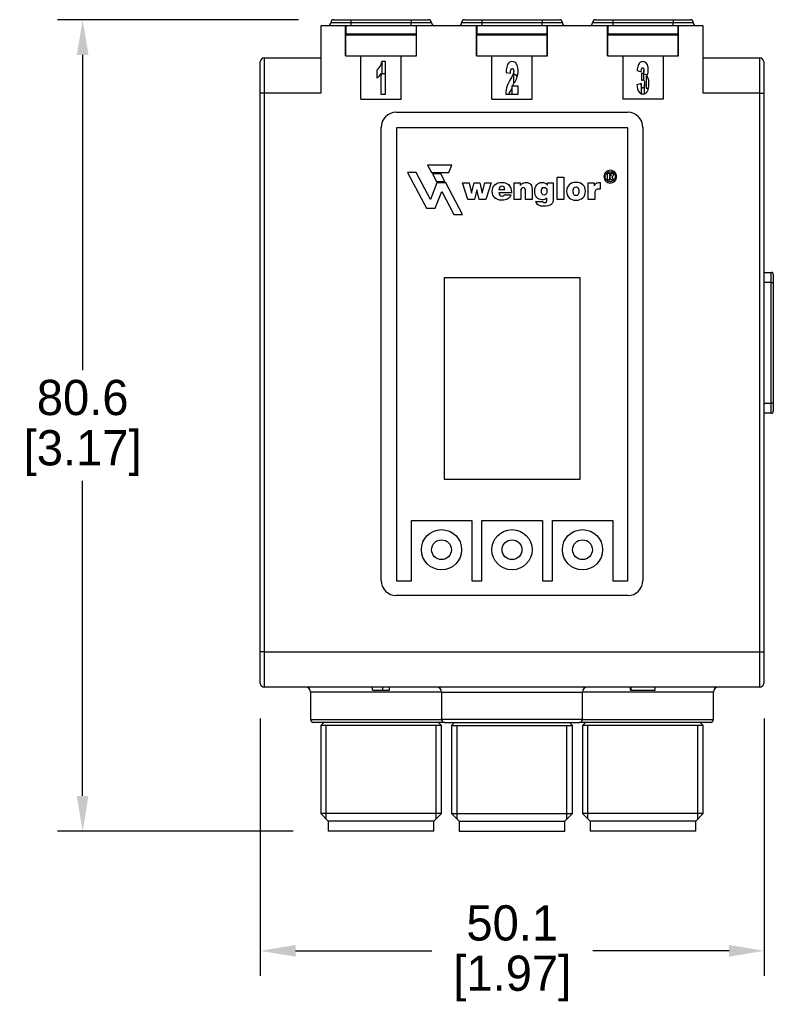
# Model space of a CAD drawing. Header units: inches. Extents: x 0 to 559, y 0 to 432.
# Tile 3 of 5: x 230 to 305, y 180 to 277. Entities that reach past the tile are written whole.
import ezdxf

# ---------------------------------------------------------------- set-up
doc = ezdxf.new("R2010")
doc.units = ezdxf.units.IN
doc.header["$LTSCALE"] = 10
doc.header["$MEASUREMENT"] = 0
doc.layers.add('DIMENSIONS', color=140, linetype='Continuous')
doc.dimstyles.get("Standard").update_dxf_attribs({"dimtxt": 3.5, "dimasz": 3.5, "dimexe": 2.5, "dimexo": 3.5, "dimgap": 1, "dimtad": 0, "dimtih": 1, "dimtoh": 1, "dimdec": 1, "dimzin": 0, "dimdsep": 46, "dimtxsty": 'Standard', "dimcen": 0, "dimadec": 0, "dimazin": 0, "dimtfac": 1, "dimtdec": 1, "dimtofl": 0, "dimtmove": 0, "dimatfit": 3, "dimfxl": 1, "dimtolj": 1, "dimtzin": 0, "dimarcsym": 0})

# ---------------------------------------------------------------- blocks, each defined once
blk = doc.blocks.new('*D47')
at = {"layer": 'DEFPOINTS', "color": 0, "transparency": 16777216}
for p in [(261.503, 277.377), (236.562, 196.777), (260.953, 196.777)]:
    blk.add_point(p, dxfattribs=at)
at = {"layer": 'DIMENSIONS', "color": 0, "lineweight": -2, "transparency": 16777216}
for p, q in [((258.003, 277.377), (234.062, 277.377)), ((236.562, 273.877), (236.562, 242.577)), ((236.562, 200.277), (236.562, 231.577)), ((254.14, 196.777), (234.062, 196.777)), ((257.453, 196.777), (254.265, 196.777))]:
    blk.add_line(p, q, dxfattribs=at)
at = {"layer": 'DIMENSIONS', "color": 0, "transparency": 16777216}
for points in [[(235.979, 273.877), (237.145, 273.877), (236.562, 277.377)], [(235.979, 200.277), (237.145, 200.277), (236.562, 196.777)]]:
    blk.add_solid(points, dxfattribs=at)
at = {"layer": 'DIMENSIONS', "color": 0, "transparency": 16777216, "char_height": 3.5, "attachment_point": 5}
for s, insert in [('\\A1;80.6', (236.562, 239.827)), ('\\A1;[3.17]', (236.562, 234.327))]:
    blk.add_mtext(s, dxfattribs=dict(at, insert=insert))
blk = doc.blocks.new('*D48')
at = {"layer": 'DEFPOINTS', "color": 0, "transparency": 16777216}
for p in [(254.203, 211.477), (304.253, 211.477), (304.253, 184.886)]:
    blk.add_point(p, dxfattribs=at)
at = {"layer": 'DIMENSIONS', "color": 0, "lineweight": -2, "transparency": 16777216}
for p, q in [((254.203, 207.977), (254.203, 182.386)), ((304.253, 207.977), (304.253, 182.386)), ((257.703, 184.886), (271.228, 184.886)), ((300.753, 184.886), (287.228, 184.886))]:
    blk.add_line(p, q, dxfattribs=at)
at = {"layer": 'DIMENSIONS', "color": 0, "transparency": 16777216}
for points in [[(257.703, 185.469), (257.703, 184.302), (254.203, 184.886)], [(300.753, 185.469), (300.753, 184.302), (304.253, 184.886)]]:
    blk.add_solid(points, dxfattribs=at)
at = {"layer": 'DIMENSIONS', "color": 0, "transparency": 16777216, "char_height": 3.5, "attachment_point": 5}
for s, insert in [('\\A1;50.1', (279.228, 187.636)), ('\\A1;[1.97]', (279.228, 182.136))]:
    blk.add_mtext(s, dxfattribs=dict(at, insert=insert))

msp = doc.modelspace()

# ---------------------------------------------------------------- linework, layer by layer
at = {"color": 7, "linetype": 'Continuous'}
for p, q in [((263.203, 277.077), (261.203, 277.077)), ((261.503, 277.377), (263.203, 277.377)), ((263.203, 277.377), (263.203, 277.077)), ((263.203, 277.377), (269.203, 277.377)), ((269.203, 277.077), (263.203, 277.077)), ((263.203, 277.077), (263.203, 276.777)), ((269.203, 277.377), (269.203, 277.077)), ((269.203, 277.377), (270.903, 277.377)), ((269.203, 276.777), (269.203, 277.077)), ((271.203, 277.077), (269.203, 277.077)), ((276.203, 277.077), (274.203, 277.077)), ((274.503, 277.377), (276.203, 277.377)), ((276.203, 277.377), (282.203, 277.377)), ((276.203, 277.377), (276.203, 277.077)), ((282.203, 277.077), (276.203, 277.077)), ((276.203, 277.077), (276.203, 276.777)), ((282.203, 277.377), (283.903, 277.377)), ((282.203, 277.377), (282.203, 277.077)), ((284.203, 277.077), (282.203, 277.077)), ((282.203, 276.777), (282.203, 277.077)), ((289.203, 277.077), (287.203, 277.077)), ((287.503, 277.377), (289.203, 277.377)), ((289.203, 277.377), (289.203, 277.077)), ((289.203, 277.377), (295.203, 277.377)), ((295.203, 277.077), (289.203, 277.077)), ((289.203, 277.077), (289.203, 276.777)), ((295.203, 277.377), (295.203, 277.077)), ((295.203, 277.377), (296.903, 277.377)), ((295.203, 276.777), (295.203, 277.077)), ((297.203, 277.077), (295.203, 277.077)), ((262.678, 276.777), (260.203, 276.777)), ((260.203, 276.777), (260.203, 270.077)), ((262.678, 273.777), (262.678, 276.777)), ((262.678, 276.777), (262.703, 276.777)), ((262.678, 276.677), (262.703, 276.677)), ((269.703, 276.777), (262.703, 276.777)), ((262.703, 276.777), (262.703, 275.977)), ((262.703, 275.977), (269.703, 275.977)), ((262.703, 273.777), (262.703, 275.877)), ((262.703, 275.877), (269.703, 275.877)), ((269.703, 275.977), (269.703, 276.777)), ((269.703, 276.777), (269.728, 276.777)), ((269.703, 276.677), (269.728, 276.677)), ((269.703, 273.777), (269.703, 275.877)), ((275.678, 276.777), (269.728, 276.777)), ((269.728, 273.777), (269.728, 276.777)), ((275.678, 276.777), (275.703, 276.777)), ((275.678, 273.777), (275.678, 276.777)), ((275.678, 276.677), (275.703, 276.677)), ((282.703, 276.777), (275.703, 276.777)), ((275.703, 276.777), (275.703, 275.977)), ((275.703, 275.977), (282.703, 275.977)), ((275.703, 273.777), (275.703, 275.877)), ((275.703, 275.877), (282.703, 275.877)), ((282.703, 276.777), (282.728, 276.777)), ((282.703, 275.977), (282.703, 276.777)), ((282.703, 276.677), (282.728, 276.677)), ((282.703, 273.777), (282.703, 275.877)), ((288.678, 276.777), (282.728, 276.777)), ((282.728, 273.777), (282.728, 276.777)), ((288.678, 273.777), (288.678, 276.777)), ((288.678, 276.777), (288.703, 276.777)), ((288.703, 276.677), (288.678, 276.677)), ((295.703, 276.777), (288.703, 276.777)), ((288.703, 276.777), (288.703, 275.977)), ((288.703, 275.977), (295.703, 275.977)), ((288.703, 273.777), (288.703, 275.877)), ((288.703, 275.877), (295.703, 275.877)), ((295.703, 275.977), (295.703, 276.777)), ((295.703, 276.777), (295.728, 276.777)), ((295.728, 276.677), (295.703, 276.677)), ((295.703, 273.777), (295.703, 275.877)), ((298.203, 276.777), (295.728, 276.777)), ((295.728, 273.777), (295.728, 276.777)), ((298.203, 270.077), (298.203, 276.777)), ((254.203, 270.077), (254.203, 273.177)), ((254.603, 273.577), (254.603, 270.077)), ((254.603, 273.577), (260.203, 273.577)), ((262.678, 273.777), (262.703, 273.777)), ((262.703, 273.777), (269.703, 273.777)), ((264.203, 269.488), (264.203, 273.777)), ((266.636, 273.209), (266.27, 273.209)), ((266.27, 273.209), (266.27, 272.026)), ((266.636, 269.992), (266.636, 273.209)), ((268.203, 269.488), (268.203, 273.777)), ((269.703, 273.777), (269.728, 273.777)), ((275.678, 273.777), (275.703, 273.777)), ((275.703, 273.777), (282.703, 273.777)), ((277.203, 269.488), (277.203, 273.777)), ((281.203, 269.488), (281.203, 273.777)), ((282.703, 273.777), (282.728, 273.777)), ((288.678, 273.777), (288.703, 273.777)), ((288.703, 273.777), (295.703, 273.777)), ((290.203, 273.777), (290.203, 269.488)), ((294.203, 273.777), (294.203, 269.488)), ((295.703, 273.777), (295.728, 273.777)), ((298.203, 273.577), (303.803, 273.577)), ((303.803, 270.077), (303.803, 273.577)), ((304.203, 273.177), (304.203, 270.077)), ((265.77, 272.364), (265.77, 271.594)), ((266.19, 272.04), (266.19, 269.992)), ((266.27, 272.026), (266.636, 272.026)), ((278.611, 272.142), (279.049, 272.071)), ((279.372, 271.057), (279.372, 272.239)), ((291.62, 272.346), (292.03, 272.194)), ((292.078, 272.044), (292.057, 271.352)), ((292.078, 272.044), (292.078, 271.362)), ((292.306, 271.339), (292.306, 272.341)), ((292.029, 271.046), (291.599, 270.922)), ((292.029, 271.046), (292.029, 270.022)), ((292.37, 270.02), (292.37, 271.005)), ((292.534, 271.772), (292.534, 270.589)), ((254.603, 270.077), (254.203, 270.077)), ((254.203, 214.577), (254.203, 270.077)), ((260.203, 270.077), (254.603, 270.077)), ((254.603, 270.077), (254.603, 214.577)), ((266.19, 269.992), (266.636, 269.992)), ((278.582, 269.992), (279.824, 269.992)), ((279.824, 270.774), (279.2, 270.774)), ((279.2, 270.774), (279.2, 269.992)), ((279.824, 269.992), (279.824, 270.774)), ((303.803, 270.077), (298.203, 270.077)), ((303.803, 270.077), (304.203, 270.077)), ((303.803, 214.577), (303.803, 270.077)), ((304.203, 270.077), (304.203, 214.577)), ((304.203, 269.977), (304.253, 269.977)), ((304.253, 218.677), (304.253, 269.977)), ((264.203, 269.488), (268.203, 269.488)), ((277.203, 269.488), (281.203, 269.488)), ((294.203, 269.488), (290.203, 269.488)), ((267.703, 268.177), (290.703, 268.177)), ((266.203, 221.677), (266.203, 266.677)), ((267.72, 266.629), (267.72, 221.629)), ((290.72, 266.629), (267.72, 266.629)), ((290.72, 221.629), (290.72, 266.629)), ((292.203, 266.677), (292.203, 221.677)), ((269.684, 262.185), (268.832, 262.185)), ((268.832, 262.185), (270.711, 258.65)), ((269.684, 262.185), (268.832, 262.185)), ((268.832, 262.185), (270.711, 258.65)), ((271.109, 259.505), (269.684, 262.185)), ((271.109, 259.505), (269.684, 262.185)), ((273.227, 262.937), (270.822, 262.937)), ((270.822, 262.937), (271.222, 262.185)), ((273.227, 262.937), (270.822, 262.937)), ((270.822, 262.937), (271.222, 262.185)), ((271.222, 262.185), (272.939, 262.185)), ((271.222, 262.185), (272.939, 262.185)), ((272.939, 262.185), (273.227, 262.937)), ((272.939, 262.185), (273.227, 262.937)), ((288.683, 261.465), (288.683, 262.145)), ((288.683, 262.145), (288.963, 262.145)), ((288.683, 261.465), (288.683, 262.145)), ((288.683, 262.145), (288.963, 262.145)), ((271.742, 261.162), (271.109, 259.505)), ((271.742, 261.162), (271.109, 259.505)), ((272.146, 262.05), (271.294, 262.05)), ((271.294, 262.05), (271.694, 261.297)), ((272.146, 262.05), (271.294, 262.05)), ((271.294, 262.05), (271.694, 261.297)), ((271.694, 261.297), (272.547, 261.297)), ((271.694, 261.297), (272.547, 261.297)), ((272.619, 261.162), (271.742, 261.162)), ((272.619, 261.162), (271.742, 261.162)), ((272.547, 261.297), (272.146, 262.05)), ((272.547, 261.297), (272.146, 262.05)), ((274.283, 258.032), (272.619, 261.162)), ((274.283, 258.032), (272.619, 261.162)), ((274.829, 259.505), (274.283, 261.162)), ((274.283, 261.162), (274.935, 261.162)), ((274.829, 259.505), (274.283, 261.162)), ((274.283, 261.162), (274.935, 261.162)), ((274.935, 261.162), (275.18, 260.152)), ((274.935, 261.162), (275.18, 260.152)), ((275.18, 260.152), (275.436, 261.162)), ((275.18, 260.152), (275.436, 261.162)), ((275.436, 261.162), (275.993, 261.162)), ((275.436, 261.162), (275.993, 261.162)), ((275.993, 261.162), (276.249, 260.152)), ((275.993, 261.162), (276.249, 260.152)), ((276.249, 260.152), (276.496, 261.162)), ((276.249, 260.152), (276.496, 261.162)), ((276.496, 261.162), (277.122, 261.162)), ((276.496, 261.162), (277.122, 261.162)), ((277.122, 261.162), (276.601, 259.505)), ((277.122, 261.162), (276.601, 259.505)), ((279.414, 259.505), (279.414, 261.162)), ((279.414, 261.162), (280.014, 261.162)), ((279.414, 259.505), (279.414, 261.162)), ((279.414, 261.162), (280.014, 261.162)), ((280.014, 261.162), (280.014, 260.919)), ((280.014, 261.162), (280.014, 260.919)), ((282.719, 260.947), (282.719, 261.162)), ((282.719, 261.162), (283.303, 261.162)), ((282.719, 260.947), (282.719, 261.162)), ((282.719, 261.162), (283.303, 261.162)), ((283.303, 261.162), (283.303, 259.633)), ((283.303, 261.162), (283.303, 259.633)), ((283.672, 259.505), (283.672, 261.75)), ((283.672, 261.75), (284.336, 261.75)), ((283.672, 259.505), (283.672, 261.75)), ((283.672, 261.75), (284.336, 261.75)), ((284.336, 261.75), (284.336, 259.505)), ((284.336, 261.75), (284.336, 259.505)), ((286.769, 259.505), (286.769, 261.162)), ((286.769, 261.162), (287.377, 261.162)), ((286.769, 259.505), (286.769, 261.162)), ((286.769, 261.162), (287.377, 261.162)), ((287.377, 261.162), (287.377, 260.861)), ((287.377, 261.162), (287.377, 260.861)), ((287.892, 261.206), (287.951, 261.206)), ((287.892, 261.206), (287.951, 261.206)), ((287.951, 261.206), (287.951, 260.549)), ((287.951, 261.206), (287.951, 260.549)), ((288.897, 261.465), (288.683, 261.465)), ((288.897, 261.465), (288.683, 261.465)), ((288.93, 262.012), (288.897, 262.012)), ((288.897, 262.012), (288.897, 261.85)), ((288.93, 262.012), (288.897, 262.012)), ((288.897, 262.012), (288.897, 261.85)), ((288.897, 261.85), (288.942, 261.85)), ((288.897, 261.85), (288.942, 261.85)), ((288.918, 261.726), (288.897, 261.726)), ((288.897, 261.726), (288.897, 261.465)), ((288.918, 261.726), (288.897, 261.726)), ((288.897, 261.726), (288.897, 261.465)), ((289.04, 261.465), (288.918, 261.726)), ((289.04, 261.465), (288.918, 261.726)), ((289.273, 261.465), (289.04, 261.465)), ((289.273, 261.465), (289.04, 261.465)), ((289.124, 261.762), (289.273, 261.465)), ((289.124, 261.762), (289.273, 261.465)), ((271.587, 258.65), (272.221, 260.307)), ((271.587, 258.65), (272.221, 260.307)), ((272.221, 260.307), (273.431, 258.032)), ((272.221, 260.307), (273.431, 258.032)), ((275.715, 260.464), (275.475, 259.505)), ((275.715, 260.464), (275.475, 259.505)), ((275.955, 259.505), (275.715, 260.464)), ((275.955, 259.505), (275.715, 260.464)), ((277.907, 260.52), (278.494, 260.52)), ((277.907, 260.52), (278.494, 260.52)), ((279.142, 260.189), (277.907, 260.188)), ((279.142, 260.189), (277.907, 260.188)), ((279.142, 260.229), (279.142, 260.189)), ((279.142, 260.229), (279.142, 260.189)), ((280.073, 260.36), (280.073, 259.505)), ((280.073, 260.36), (280.073, 259.505)), ((280.543, 259.505), (280.543, 260.363)), ((280.543, 259.505), (280.543, 260.363)), ((281.201, 260.366), (281.201, 259.505)), ((281.201, 260.366), (281.201, 259.505)), ((287.43, 260.185), (287.43, 259.505)), ((287.43, 260.185), (287.43, 259.505)), ((275.475, 259.505), (274.829, 259.505)), ((275.475, 259.505), (274.829, 259.505)), ((276.601, 259.505), (275.955, 259.505)), ((276.601, 259.505), (275.955, 259.505)), ((278.459, 259.996), (279.09, 259.996)), ((278.459, 259.996), (279.09, 259.996)), ((280.073, 259.505), (279.414, 259.505)), ((280.073, 259.505), (279.414, 259.505)), ((281.201, 259.505), (280.543, 259.505)), ((281.201, 259.505), (280.543, 259.505)), ((281.576, 259.327), (282.228, 259.327)), ((281.576, 259.327), (282.228, 259.327)), ((282.669, 259.562), (282.669, 259.652)), ((282.669, 259.562), (282.669, 259.652)), ((284.336, 259.505), (283.672, 259.505)), ((284.336, 259.505), (283.672, 259.505)), ((287.43, 259.505), (286.769, 259.505)), ((287.43, 259.505), (286.769, 259.505)), ((270.711, 258.65), (271.587, 258.65)), ((270.711, 258.65), (271.587, 258.65)), ((273.431, 258.032), (274.283, 258.032)), ((273.431, 258.032), (274.283, 258.032)), ((272.47, 251.729), (272.47, 231.729)), ((285.97, 251.729), (272.47, 251.729)), ((285.97, 231.729), (285.97, 251.729)), ((304.253, 252.277), (304.953, 252.277)), ((304.953, 251.277), (304.953, 252.277)), ((305.153, 252.077), (305.153, 251.277)), ((304.953, 251.277), (304.253, 251.277)), ((304.953, 251.277), (305.153, 251.277)), ((304.953, 239.277), (304.953, 251.277)), ((305.153, 251.277), (305.153, 239.277)), ((304.253, 239.277), (304.953, 239.277)), ((305.153, 239.277), (304.953, 239.277)), ((304.953, 238.277), (304.953, 239.277)), ((305.153, 239.277), (305.153, 238.477)), ((304.953, 238.277), (304.253, 238.277)), ((272.47, 231.729), (285.97, 231.729)), ((269.22, 221.629), (269.22, 227.629)), ((269.22, 227.629), (275.22, 227.629)), ((275.22, 227.629), (275.22, 221.629)), ((276.22, 221.629), (276.22, 227.629)), ((276.22, 227.629), (282.22, 227.629)), ((282.22, 227.629), (282.22, 221.629)), ((283.22, 221.629), (283.22, 227.629)), ((283.22, 227.629), (289.22, 227.629)), ((289.22, 227.629), (289.22, 221.629)), ((267.72, 221.629), (269.22, 221.629)), ((275.22, 221.629), (276.22, 221.629)), ((282.22, 221.629), (283.22, 221.629)), ((289.22, 221.629), (290.72, 221.629)), ((290.703, 220.177), (267.703, 220.177)), ((304.253, 218.677), (304.203, 218.677)), ((304.253, 215.077), (304.253, 218.677)), ((254.603, 214.577), (254.203, 214.577)), ((254.203, 211.477), (254.203, 214.577)), ((254.603, 214.577), (254.603, 211.077)), ((254.603, 214.577), (303.803, 214.577)), ((303.803, 214.577), (304.203, 214.577)), ((303.803, 211.077), (303.803, 214.577)), ((304.253, 215.077), (304.203, 215.077)), ((304.253, 214.577), (304.203, 214.577)), ((304.203, 214.577), (304.203, 211.477)), ((304.253, 214.577), (304.253, 215.077)), ((304.253, 212.177), (304.253, 214.577)), ((304.253, 212.177), (304.203, 212.177)), ((303.803, 211.077), (254.603, 211.077)), ((272.203, 210.577), (259.203, 210.577)), ((259.203, 210.577), (259.203, 207.877)), ((265.357, 210.777), (265.357, 211.077)), ((265.357, 210.777), (266.369, 210.777)), ((266.369, 210.777), (266.369, 211.077)), ((266.369, 210.777), (267.049, 210.777)), ((267.049, 210.777), (267.049, 211.077)), ((272.203, 210.577), (286.203, 210.577)), ((272.203, 210.577), (272.203, 207.877)), ((299.203, 210.577), (286.203, 210.577)), ((286.203, 207.877), (286.203, 210.577)), ((290.971, 210.777), (290.971, 211.077)), ((290.971, 210.777), (291.029, 210.777)), ((291.03, 210.777), (291.03, 211.077)), ((291.03, 210.777), (293.413, 210.777)), ((293.413, 210.777), (293.413, 211.077)), ((293.413, 210.777), (293.435, 210.777)), ((293.435, 210.777), (293.435, 211.077)), ((299.203, 207.877), (299.203, 210.577)), ((259.203, 207.877), (272.203, 207.877)), ((272.503, 207.577), (259.503, 207.577)), ((260.503, 207.577), (260.203, 207.277)), ((272.203, 207.277), (271.903, 207.577)), ((286.203, 207.877), (272.203, 207.877)), ((272.503, 207.577), (285.903, 207.577)), ((273.503, 207.577), (273.203, 207.277)), ((285.203, 207.277), (284.903, 207.577)), ((298.903, 207.577), (285.903, 207.577)), ((286.203, 207.877), (299.203, 207.877)), ((286.503, 207.577), (286.203, 207.277)), ((298.203, 207.277), (297.903, 207.577)), ((272.203, 207.277), (260.203, 207.277)), ((260.203, 207.277), (260.203, 198.527)), ((260.744, 197.986), (260.744, 207.277)), ((271.661, 197.986), (271.661, 207.277)), ((272.203, 198.527), (272.203, 207.277)), ((273.203, 207.277), (285.203, 207.277)), ((273.203, 207.277), (273.203, 198.527)), ((273.744, 197.986), (273.744, 207.277)), ((284.661, 197.986), (284.661, 207.277)), ((285.203, 198.527), (285.203, 207.277)), ((298.203, 207.277), (286.203, 207.277)), ((286.203, 207.277), (286.203, 198.527)), ((286.744, 197.986), (286.744, 207.277)), ((297.661, 197.986), (297.661, 207.277)), ((298.203, 198.527), (298.203, 207.277)), ((272.203, 198.527), (260.203, 198.527)), ((260.203, 198.527), (260.953, 197.777)), ((271.453, 197.777), (260.953, 197.777)), ((260.953, 197.777), (260.953, 196.777)), ((271.453, 197.777), (272.203, 198.527)), ((271.453, 196.777), (271.453, 197.777)), ((273.203, 198.527), (285.203, 198.527)), ((273.203, 198.527), (273.953, 197.777)), ((273.953, 197.777), (284.453, 197.777)), ((273.953, 197.777), (273.953, 196.777)), ((284.453, 197.777), (285.203, 198.527)), ((284.453, 196.777), (284.453, 197.777)), ((298.203, 198.527), (286.203, 198.527)), ((286.203, 198.527), (286.953, 197.777)), ((297.453, 197.777), (286.953, 197.777)), ((286.953, 197.777), (286.953, 196.777)), ((297.453, 197.777), (298.203, 198.527)), ((297.453, 196.777), (297.453, 197.777)), ((271.453, 196.777), (260.953, 196.777)), ((273.953, 196.777), (284.453, 196.777)), ((297.453, 196.777), (286.953, 196.777))]:
    msp.add_line(p, q, dxfattribs=at)
for centre, radius in [((272.203, 224.727), 2), ((279.203, 224.727), 2), ((286.203, 224.727), 2), ((272.203, 224.727), 0.985), ((279.203, 224.727), 0.985), ((286.203, 224.727), 0.985)]:
    msp.add_circle(centre, radius, dxfattribs=at)
for centre, radius, start, end in [((260.903, 277.077), 0.3, 270, 0), ((261.503, 277.077), 0.3, 90, 180), ((270.903, 277.077), 0.3, 0, 90), ((271.503, 277.077), 0.3, 180, 270), ((273.903, 277.077), 0.3, 270, 0), ((274.503, 277.077), 0.3, 90, 180), ((283.903, 277.077), 0.3, 0, 90), ((284.503, 277.077), 0.3, 180, 270), ((286.903, 277.077), 0.3, 270, 0), ((287.503, 277.077), 0.3, 90, 180), ((296.903, 277.077), 0.3, 0, 90), ((297.503, 277.077), 0.3, 180, 270), ((254.603, 273.177), 0.4, 90, 180), ((265.055, 273.358), 1.224, 305.72675, 353.01214), ((303.803, 273.177), 0.4, 0, 90), ((265.406, 272.358), 0.846, 295.44335, 337.88331), ((265.076, 272.162), 1.202, 339.55732, 353.48074), ((267.703, 266.677), 1.5, 90, 180), ((290.703, 266.677), 1.5, 0, 90), ((304.953, 252.077), 0.2, 0, 90), ((304.953, 238.477), 0.2, 270, 0), ((267.703, 221.677), 1.5, 180, 270), ((290.703, 221.677), 1.5, 270, 0), ((254.603, 211.477), 0.4, 180, 270), ((303.803, 211.477), 0.4, 270, 0), ((258.703, 210.577), 0.5, 0, 90), ((271.703, 210.577), 0.5, 0, 90), ((286.703, 210.577), 0.5, 90, 180), ((299.703, 210.577), 0.5, 90, 180), ((259.503, 207.877), 0.3, 180, 270), ((272.503, 207.877), 0.3, 180, 270), ((285.903, 207.877), 0.3, 270, 0), ((298.903, 207.877), 0.3, 270, 0)]:
    msp.add_arc(centre, radius, start, end, dxfattribs=at)
for points, knots in [([(279.2, 270.774), (279.273, 270.833), (279.306, 270.917), (279.404, 271.067), (279.455, 271.141), (279.595, 271.368), (279.676, 271.527), (279.832, 272.022), (279.85, 272.381), (279.711, 272.889), (279.636, 273.071), (279.299, 273.241), (279.067, 273.236), (278.769, 273.011), (278.709, 272.829), (278.636, 272.489), (278.621, 272.316), (278.611, 272.142)], [0, 0, 0, 0, 0.0625, 0.0625, 0.125, 0.125, 0.25, 0.25, 0.5, 0.5, 0.625, 0.625, 0.75, 0.75, 0.875, 0.875, 1, 1, 1, 1]), ([(292.534, 271.772), (292.571, 271.8), (292.6, 271.838), (292.622, 271.877), (292.67, 271.959), (292.696, 272.051), (292.713, 272.142), (292.745, 272.314), (292.743, 272.494), (292.712, 272.666), (292.699, 272.74), (292.679, 272.813), (292.65, 272.883), (292.621, 272.954), (292.584, 273.024), (292.528, 273.081), (292.497, 273.112), (292.46, 273.139), (292.42, 273.16), (292.379, 273.18), (292.334, 273.194), (292.288, 273.201), (292.229, 273.211), (292.167, 273.212), (292.108, 273.203), (292.065, 273.196), (292.021, 273.182), (291.982, 273.163), (291.943, 273.143), (291.908, 273.117), (291.878, 273.087), (291.833, 273.043), (291.799, 272.991), (291.771, 272.937), (291.695, 272.79), (291.659, 272.627), (291.635, 272.466), (291.629, 272.426), (291.624, 272.386), (291.62, 272.346)], [0, 0, 0, 0, 0.046534, 0.046534, 0.046534, 0.144899, 0.144899, 0.144899, 0.331525, 0.331525, 0.331525, 0.410732, 0.410732, 0.410732, 0.49109, 0.49109, 0.49109, 0.53544, 0.53544, 0.53544, 0.579787, 0.579787, 0.579787, 0.637143, 0.637143, 0.637143, 0.679645, 0.679645, 0.679645, 0.722115, 0.722115, 0.722115, 0.784983, 0.784983, 0.784983, 0.957706, 0.957706, 0.957706, 1, 1, 1, 1]), ([(279.049, 272.071), (279.059, 272.207), (279.051, 272.353), (279.146, 272.502), (279.175, 272.531), (279.25, 272.539), (279.285, 272.515), (279.348, 272.429), (279.364, 272.361), (279.394, 272.023), (279.23, 271.773), (278.936, 271.298), (278.802, 271.052), (278.633, 270.536), (278.596, 270.264), (278.582, 269.992)], [0, 0, 0, 0, 0.125, 0.125, 0.15625, 0.15625, 0.1875, 0.1875, 0.25, 0.25, 0.5, 0.5, 0.75, 0.75, 1, 1, 1, 1]), ([(279.374, 272.007), (279.523, 271.964), (279.635, 271.842), (279.704, 271.692), (279.711, 271.675), (279.718, 271.658)], [0, 0, 0, 0, 0.888196, 0.888196, 1, 1, 1, 1]), ([(292.03, 272.194), (292.035, 272.269), (292.042, 272.344), (292.055, 272.417), (292.062, 272.454), (292.07, 272.492), (292.087, 272.526), (292.095, 272.544), (292.106, 272.56), (292.12, 272.574), (292.126, 272.581), (292.134, 272.587), (292.142, 272.591), (292.15, 272.596), (292.16, 272.599), (292.17, 272.601), (292.178, 272.602), (292.187, 272.602), (292.196, 272.601), (292.205, 272.599), (292.213, 272.597), (292.221, 272.592), (292.229, 272.589), (292.236, 272.584), (292.242, 272.578), (292.252, 272.568), (292.26, 272.557), (292.267, 272.544), (292.281, 272.519), (292.29, 272.49), (292.296, 272.461), (292.309, 272.394), (292.31, 272.325), (292.301, 272.257), (292.297, 272.227), (292.291, 272.198), (292.281, 272.17), (292.271, 272.138), (292.257, 272.107), (292.237, 272.08), (292.23, 272.071), (292.222, 272.061), (292.213, 272.053), (292.204, 272.045), (292.193, 272.038), (292.181, 272.034), (292.173, 272.03), (292.164, 272.028), (292.154, 272.028), (292.145, 272.027), (292.136, 272.028), (292.127, 272.03), (292.11, 272.033), (292.094, 272.038), (292.078, 272.044)], [0, 0, 0, 0, 0.186691, 0.186691, 0.186691, 0.280545, 0.280545, 0.280545, 0.327545, 0.327545, 0.327545, 0.349346, 0.349346, 0.349346, 0.37147, 0.37147, 0.37147, 0.390875, 0.390875, 0.390875, 0.41125, 0.41125, 0.41125, 0.430434, 0.430434, 0.430434, 0.464159, 0.464159, 0.464159, 0.536366, 0.536366, 0.536366, 0.707238, 0.707238, 0.707238, 0.781021, 0.781021, 0.781021, 0.862552, 0.862552, 0.862552, 0.891149, 0.891149, 0.891149, 0.920233, 0.920233, 0.920233, 0.940842, 0.940842, 0.940842, 0.961476, 0.961476, 0.961476, 1, 1, 1, 1]), ([(292.307, 272.014), (292.381, 271.998), (292.451, 271.967), (292.537, 271.892), (292.563, 271.862), (292.587, 271.83)], [0, 0, 0, 0, 0.637778, 0.637778, 1, 1, 1, 1]), ([(291.599, 270.922), (291.631, 270.648), (291.668, 270.355), (291.95, 270.033), (292.111, 269.982), (292.414, 270.006), (292.545, 270.105), (292.769, 270.464), (292.804, 270.749), (292.809, 271.16), (292.802, 271.296), (292.731, 271.566), (292.681, 271.727), (292.534, 271.772)], [0, 0, 0, 0, 0.25, 0.25, 0.375, 0.375, 0.5, 0.5, 0.75, 0.75, 0.875, 0.875, 1, 1, 1, 1]), ([(292.057, 271.352), (292.08, 271.363), (292.104, 271.374), (292.128, 271.384), (292.146, 271.391), (292.164, 271.398), (292.183, 271.402), (292.194, 271.404), (292.205, 271.404), (292.216, 271.403), (292.226, 271.401), (292.237, 271.399), (292.246, 271.394), (292.257, 271.39), (292.267, 271.383), (292.275, 271.376), (292.289, 271.364), (292.3, 271.35), (292.309, 271.336), (292.327, 271.306), (292.338, 271.273), (292.346, 271.24), (292.376, 271.126), (292.376, 271.005), (292.365, 270.888), (292.36, 270.826), (292.349, 270.763), (292.325, 270.704), (292.313, 270.674), (292.298, 270.645), (292.275, 270.621), (292.268, 270.613), (292.259, 270.606), (292.249, 270.6), (292.241, 270.596), (292.233, 270.592), (292.224, 270.591), (292.216, 270.589), (292.206, 270.588), (292.197, 270.589), (292.189, 270.59), (292.18, 270.593), (292.172, 270.596), (292.164, 270.599), (292.156, 270.604), (292.149, 270.61), (292.136, 270.62), (292.126, 270.632), (292.117, 270.645), (292.1, 270.67), (292.088, 270.698), (292.079, 270.726), (292.048, 270.83), (292.039, 270.938), (292.029, 271.046)], [0, 0, 0, 0, 0.044633, 0.044633, 0.044633, 0.077786, 0.077786, 0.077786, 0.096245, 0.096245, 0.096245, 0.114547, 0.114547, 0.114547, 0.134369, 0.134369, 0.134369, 0.166038, 0.166038, 0.166038, 0.229803, 0.229803, 0.229803, 0.453717, 0.453717, 0.453717, 0.572853, 0.572853, 0.572853, 0.632624, 0.632624, 0.632624, 0.652465, 0.652465, 0.652465, 0.667614, 0.667614, 0.667614, 0.682822, 0.682822, 0.682822, 0.697758, 0.697758, 0.697758, 0.713437, 0.713437, 0.713437, 0.741996, 0.741996, 0.741996, 0.797304, 0.797304, 0.797304, 1, 1, 1, 1]), ([(278.88, 269.994), (278.946, 270.123), (279.019, 270.25), (279.132, 270.431), (279.168, 270.487), (279.202, 270.544)], [0, 0, 0, 0, 0.689486, 0.689486, 1, 1, 1, 1]), ([(292.534, 270.589), (292.568, 270.579), (292.598, 270.561), (292.647, 270.514), (292.665, 270.485), (292.691, 270.441), (292.699, 270.425), (292.707, 270.409)], [0, 0, 0, 0, 0.392033, 0.392033, 0.784066, 0.784066, 1, 1, 1, 1]), ([(288.954, 262.419), (289.04, 262.419), (289.122, 262.403), (289.199, 262.372), (289.275, 262.34), (289.343, 262.295), (289.403, 262.236), (289.461, 262.177), (289.506, 262.109), (289.537, 262.032), (289.569, 261.955), (289.584, 261.874), (289.584, 261.704), (289.569, 261.624), (289.537, 261.549), (289.507, 261.473), (289.462, 261.407), (289.403, 261.35), (289.341, 261.29), (289.271, 261.243), (289.194, 261.21), (289.117, 261.178), (289.036, 261.162), (288.871, 261.162), (288.792, 261.177), (288.717, 261.209), (288.642, 261.241), (288.574, 261.287), (288.513, 261.348), (288.453, 261.407), (288.406, 261.475), (288.375, 261.552), (288.344, 261.627), (288.327, 261.707), (288.327, 261.873), (288.344, 261.955), (288.375, 262.032), (288.407, 262.108), (288.454, 262.177), (288.514, 262.239), (288.572, 262.297), (288.638, 262.342), (288.714, 262.373), (288.788, 262.403), (288.869, 262.419), (288.954, 262.419)], [0, 0, 0, 0, 0.494768, 0.494768, 0.494768, 0.983117, 0.983117, 0.983117, 0.984303, 0.984303, 0.984303, 0.985509, 0.985509, 0.986725, 0.986725, 0.986725, 0.987902, 0.987902, 0.987902, 0.989129, 0.989129, 0.989129, 0.990326, 0.990326, 0.991543, 0.991543, 0.991543, 0.992755, 0.992755, 0.992755, 0.993964, 0.993964, 0.993964, 0.995158, 0.995158, 0.996372, 0.996372, 0.996372, 0.997601, 0.997601, 0.997601, 0.998788, 0.998788, 0.998788, 1, 1, 1, 1]), ([(288.954, 262.419), (289.04, 262.419), (289.122, 262.403), (289.199, 262.372), (289.275, 262.34), (289.343, 262.295), (289.403, 262.236), (289.461, 262.177), (289.506, 262.109), (289.537, 262.032), (289.569, 261.955), (289.584, 261.874), (289.584, 261.704), (289.569, 261.624), (289.537, 261.549), (289.507, 261.473), (289.462, 261.407), (289.403, 261.35), (289.341, 261.29), (289.271, 261.243), (289.194, 261.21), (289.117, 261.178), (289.036, 261.162), (288.871, 261.162), (288.792, 261.177), (288.717, 261.209), (288.642, 261.241), (288.574, 261.287), (288.513, 261.348), (288.453, 261.407), (288.406, 261.475), (288.375, 261.552), (288.344, 261.627), (288.327, 261.707), (288.327, 261.873), (288.344, 261.955), (288.375, 262.032), (288.407, 262.108), (288.454, 262.177), (288.514, 262.239), (288.572, 262.297), (288.638, 262.342), (288.714, 262.373), (288.788, 262.403), (288.869, 262.419), (288.954, 262.419)], [0, 0, 0, 0, 0.494768, 0.494768, 0.494768, 0.983117, 0.983117, 0.983117, 0.984303, 0.984303, 0.984303, 0.985509, 0.985509, 0.986725, 0.986725, 0.986725, 0.987902, 0.987902, 0.987902, 0.989129, 0.989129, 0.989129, 0.990326, 0.990326, 0.991543, 0.991543, 0.991543, 0.992755, 0.992755, 0.992755, 0.993964, 0.993964, 0.993964, 0.995158, 0.995158, 0.996372, 0.996372, 0.996372, 0.997601, 0.997601, 0.997601, 0.998788, 0.998788, 0.998788, 1, 1, 1, 1]), ([(289.456, 261.79), (289.456, 261.857), (289.443, 261.921), (289.418, 261.982), (289.393, 262.042), (289.357, 262.096), (289.31, 262.143), (289.261, 262.191), (289.208, 262.228), (289.088, 262.277), (289.023, 262.29), (288.887, 262.29), (288.823, 262.278), (288.764, 262.253), (288.704, 262.229), (288.651, 262.193), (288.605, 262.146), (288.557, 262.098), (288.52, 262.043), (288.494, 261.982), (288.469, 261.92), (288.456, 261.857), (288.456, 261.724), (288.469, 261.66), (288.494, 261.6), (288.519, 261.54), (288.555, 261.486), (288.651, 261.391), (288.705, 261.354), (288.825, 261.303), (288.889, 261.29), (289.022, 261.29), (289.086, 261.303), (289.147, 261.328), (289.208, 261.355), (289.263, 261.391), (289.312, 261.44), (289.359, 261.486), (289.395, 261.539), (289.42, 261.598), (289.444, 261.657), (289.456, 261.722), (289.456, 261.79)], [0, 0, 0, 0, 0.493997, 0.493997, 0.493997, 0.986534, 0.986534, 0.986534, 0.98749, 0.98749, 0.988446, 0.988446, 0.989413, 0.989413, 0.989413, 0.990354, 0.990354, 0.990354, 0.991326, 0.991326, 0.991326, 0.992283, 0.992283, 0.993241, 0.993241, 0.993241, 0.994199, 0.994199, 0.995172, 0.995172, 0.996144, 0.996144, 0.997106, 0.997106, 0.997106, 0.998087, 0.998087, 0.998087, 0.999034, 0.999034, 0.999034, 1, 1, 1, 1]), ([(289.456, 261.79), (289.456, 261.857), (289.443, 261.921), (289.418, 261.982), (289.393, 262.042), (289.357, 262.096), (289.31, 262.143), (289.261, 262.191), (289.208, 262.228), (289.088, 262.277), (289.023, 262.29), (288.887, 262.29), (288.823, 262.278), (288.764, 262.253), (288.704, 262.229), (288.651, 262.193), (288.605, 262.146), (288.557, 262.098), (288.52, 262.043), (288.494, 261.982), (288.469, 261.92), (288.456, 261.857), (288.456, 261.724), (288.469, 261.66), (288.494, 261.6), (288.519, 261.54), (288.555, 261.486), (288.651, 261.391), (288.705, 261.354), (288.825, 261.303), (288.889, 261.29), (289.022, 261.29), (289.086, 261.303), (289.147, 261.328), (289.208, 261.355), (289.263, 261.391), (289.312, 261.44), (289.359, 261.486), (289.395, 261.539), (289.42, 261.598), (289.444, 261.657), (289.456, 261.722), (289.456, 261.79)], [0, 0, 0, 0, 0.493997, 0.493997, 0.493997, 0.986534, 0.986534, 0.986534, 0.98749, 0.98749, 0.988446, 0.988446, 0.989413, 0.989413, 0.989413, 0.990354, 0.990354, 0.990354, 0.991326, 0.991326, 0.991326, 0.992283, 0.992283, 0.993241, 0.993241, 0.993241, 0.994199, 0.994199, 0.995172, 0.995172, 0.996144, 0.996144, 0.997106, 0.997106, 0.997106, 0.998087, 0.998087, 0.998087, 0.999034, 0.999034, 0.999034, 1, 1, 1, 1]), ([(288.963, 262.145), (289.059, 262.145), (289.134, 262.128), (289.235, 262.06), (289.261, 262.01), (289.261, 261.901), (289.249, 261.864), (289.201, 261.8), (289.168, 261.777), (289.124, 261.762)], [0, 0, 0, 0, 0.298701, 0.298701, 0.597403, 0.597403, 0.798701, 0.798701, 1, 1, 1, 1]), ([(288.963, 262.145), (289.059, 262.145), (289.134, 262.128), (289.235, 262.06), (289.261, 262.01), (289.261, 261.901), (289.249, 261.864), (289.201, 261.8), (289.168, 261.777), (289.124, 261.762)], [0, 0, 0, 0, 0.298701, 0.298701, 0.597403, 0.597403, 0.798701, 0.798701, 1, 1, 1, 1]), ([(279.09, 259.996), (279.045, 259.816), (278.944, 259.678), (278.788, 259.585), (278.634, 259.493), (278.429, 259.446), (277.89, 259.446), (277.665, 259.525), (277.33, 259.841), (277.247, 260.054), (277.247, 260.599), (277.332, 260.818), (277.674, 261.14), (277.906, 261.221), (278.494, 261.221), (278.724, 261.133), (278.891, 260.958), (279.059, 260.782), (279.142, 260.539), (279.142, 260.229)], [0, 0, 0, 0, 0.109877, 0.109877, 0.109877, 0.241713, 0.241713, 0.388864, 0.388864, 0.536014, 0.536014, 0.690274, 0.690274, 0.844533, 0.844533, 0.999469, 0.999469, 0.999469, 1, 1, 1, 1]), ([(279.09, 259.996), (279.045, 259.816), (278.944, 259.678), (278.788, 259.585), (278.634, 259.493), (278.429, 259.446), (277.89, 259.446), (277.665, 259.525), (277.33, 259.841), (277.247, 260.054), (277.247, 260.599), (277.332, 260.818), (277.674, 261.14), (277.906, 261.221), (278.494, 261.221), (278.724, 261.133), (278.891, 260.958), (279.059, 260.782), (279.142, 260.539), (279.142, 260.229)], [0, 0, 0, 0, 0.109877, 0.109877, 0.109877, 0.241713, 0.241713, 0.388864, 0.388864, 0.536014, 0.536014, 0.690274, 0.690274, 0.844533, 0.844533, 0.999469, 0.999469, 0.999469, 1, 1, 1, 1]), ([(280.014, 260.919), (280.091, 261.015), (280.177, 261.087), (280.271, 261.135), (280.366, 261.182), (280.474, 261.206), (280.694, 261.206), (280.784, 261.189), (280.863, 261.155), (280.943, 261.122), (281.01, 261.072), (281.064, 261.006), (281.114, 260.946), (281.15, 260.873), (281.191, 260.701), (281.201, 260.561), (281.201, 260.366)], [0, 0, 0, 0, 0.354864, 0.354864, 0.354864, 0.704955, 0.704955, 0.998579, 0.998579, 0.998579, 0.999062, 0.999062, 0.999062, 0.999531, 0.999531, 1, 1, 1, 1]), ([(280.014, 260.919), (280.091, 261.015), (280.177, 261.087), (280.271, 261.135), (280.366, 261.182), (280.474, 261.206), (280.694, 261.206), (280.784, 261.189), (280.863, 261.155), (280.943, 261.122), (281.01, 261.072), (281.064, 261.006), (281.114, 260.946), (281.15, 260.873), (281.191, 260.701), (281.201, 260.561), (281.201, 260.366)], [0, 0, 0, 0, 0.354864, 0.354864, 0.354864, 0.704955, 0.704955, 0.998579, 0.998579, 0.998579, 0.999062, 0.999062, 0.999062, 0.999531, 0.999531, 1, 1, 1, 1]), ([(282.669, 259.652), (282.613, 259.598), (282.546, 259.557), (282.47, 259.53), (282.393, 259.503), (282.306, 259.49), (281.984, 259.49), (281.805, 259.566), (281.535, 259.872), (281.468, 260.076), (281.468, 260.597), (281.532, 260.809), (281.79, 261.126), (281.961, 261.206), (282.295, 261.206), (282.4, 261.185), (282.577, 261.1), (282.654, 261.034), (282.719, 260.947)], [0, 0, 0, 0, 0.06362, 0.06362, 0.06362, 0.13607, 0.13607, 0.298847, 0.298847, 0.461624, 0.461624, 0.63349, 0.63349, 0.805356, 0.805356, 0.902678, 0.902678, 1, 1, 1, 1]), ([(282.669, 259.652), (282.613, 259.598), (282.546, 259.557), (282.47, 259.53), (282.393, 259.503), (282.306, 259.49), (281.984, 259.49), (281.805, 259.566), (281.535, 259.872), (281.468, 260.076), (281.468, 260.597), (281.532, 260.809), (281.79, 261.126), (281.961, 261.206), (282.295, 261.206), (282.4, 261.185), (282.577, 261.1), (282.654, 261.034), (282.719, 260.947)], [0, 0, 0, 0, 0.06362, 0.06362, 0.06362, 0.13607, 0.13607, 0.298847, 0.298847, 0.461624, 0.461624, 0.63349, 0.63349, 0.805356, 0.805356, 0.902678, 0.902678, 1, 1, 1, 1]), ([(284.623, 260.336), (284.623, 260.61), (284.707, 260.826), (284.873, 260.984), (285.04, 261.142), (285.269, 261.221), (285.852, 261.221), (286.08, 261.142), (286.246, 260.984), (286.414, 260.826), (286.496, 260.61), (286.496, 260.06), (286.412, 259.843), (286.246, 259.684), (286.079, 259.525), (285.851, 259.446), (285.269, 259.446), (285.042, 259.525), (284.874, 259.684), (284.707, 259.843), (284.623, 260.06), (284.623, 260.336)], [0, 0, 0, 0, 0.322448, 0.322448, 0.322448, 0.657171, 0.657171, 0.993375, 0.993375, 0.993375, 0.994674, 0.994674, 0.99598, 0.99598, 0.99598, 0.997332, 0.997332, 0.998685, 0.998685, 0.998685, 1, 1, 1, 1]), ([(284.623, 260.336), (284.623, 260.61), (284.707, 260.826), (284.873, 260.984), (285.04, 261.142), (285.269, 261.221), (285.852, 261.221), (286.08, 261.142), (286.246, 260.984), (286.414, 260.826), (286.496, 260.61), (286.496, 260.06), (286.412, 259.843), (286.246, 259.684), (286.079, 259.525), (285.851, 259.446), (285.269, 259.446), (285.042, 259.525), (284.874, 259.684), (284.707, 259.843), (284.623, 260.06), (284.623, 260.336)], [0, 0, 0, 0, 0.322448, 0.322448, 0.322448, 0.657171, 0.657171, 0.993375, 0.993375, 0.993375, 0.994674, 0.994674, 0.99598, 0.99598, 0.99598, 0.997332, 0.997332, 0.998685, 0.998685, 0.998685, 1, 1, 1, 1]), ([(287.377, 260.861), (287.421, 260.98), (287.483, 261.067), (287.565, 261.122), (287.646, 261.177), (287.756, 261.206), (287.892, 261.206)], [0, 0, 0, 0, 0.489091, 0.489091, 0.489091, 1, 1, 1, 1]), ([(287.377, 260.861), (287.421, 260.98), (287.483, 261.067), (287.565, 261.122), (287.646, 261.177), (287.756, 261.206), (287.892, 261.206)], [0, 0, 0, 0, 0.489091, 0.489091, 0.489091, 1, 1, 1, 1]), ([(288.942, 261.85), (288.975, 261.85), (288.999, 261.857), (289.016, 261.871), (289.033, 261.885), (289.041, 261.905), (289.041, 261.96), (289.032, 261.979), (289.014, 261.993), (288.997, 262.006), (288.968, 262.012), (288.93, 262.012)], [0, 0, 0, 0, 0.357674, 0.357674, 0.357674, 0.67452, 0.67452, 0.999705, 0.999705, 0.999705, 1, 1, 1, 1]), ([(288.942, 261.85), (288.975, 261.85), (288.999, 261.857), (289.016, 261.871), (289.033, 261.885), (289.041, 261.905), (289.041, 261.96), (289.032, 261.979), (289.014, 261.993), (288.997, 262.006), (288.968, 262.012), (288.93, 262.012)], [0, 0, 0, 0, 0.357674, 0.357674, 0.357674, 0.67452, 0.67452, 0.999705, 0.999705, 0.999705, 1, 1, 1, 1]), ([(278.494, 260.52), (278.487, 260.623), (278.458, 260.698), (278.409, 260.75), (278.359, 260.801), (278.287, 260.827), (278.108, 260.827), (278.039, 260.8), (277.988, 260.746), (277.938, 260.691), (277.911, 260.616), (277.907, 260.52)], [0, 0, 0, 0, 0.354381, 0.354381, 0.354381, 0.688562, 0.688562, 0.999537, 0.999537, 0.999537, 1, 1, 1, 1]), ([(278.494, 260.52), (278.487, 260.623), (278.458, 260.698), (278.409, 260.75), (278.359, 260.801), (278.287, 260.827), (278.108, 260.827), (278.039, 260.8), (277.988, 260.746), (277.938, 260.691), (277.911, 260.616), (277.907, 260.52)], [0, 0, 0, 0, 0.354381, 0.354381, 0.354381, 0.688562, 0.688562, 0.999537, 0.999537, 0.999537, 1, 1, 1, 1]), ([(277.907, 260.188), (277.909, 260.082), (277.938, 260.001), (277.991, 259.944), (278.043, 259.886), (278.118, 259.858), (278.276, 259.858), (278.329, 259.87), (278.371, 259.894), (278.415, 259.917), (278.444, 259.951), (278.459, 259.996)], [0, 0, 0, 0, 0.38746, 0.38746, 0.38746, 0.750832, 0.750832, 0.999716, 0.999716, 0.999716, 1, 1, 1, 1]), ([(277.907, 260.188), (277.909, 260.082), (277.938, 260.001), (277.991, 259.944), (278.043, 259.886), (278.118, 259.858), (278.276, 259.858), (278.329, 259.87), (278.371, 259.894), (278.415, 259.917), (278.444, 259.951), (278.459, 259.996)], [0, 0, 0, 0, 0.38746, 0.38746, 0.38746, 0.750832, 0.750832, 0.999716, 0.999716, 0.999716, 1, 1, 1, 1]), ([(280.543, 260.363), (280.543, 260.489), (280.526, 260.575), (280.459, 260.67), (280.401, 260.693), (280.236, 260.693), (280.174, 260.666), (280.133, 260.611), (280.093, 260.556), (280.073, 260.472), (280.073, 260.36)], [0, 0, 0, 0, 0.333195, 0.333195, 0.66639, 0.66639, 0.999584, 0.999584, 0.999584, 1, 1, 1, 1]), ([(280.543, 260.363), (280.543, 260.489), (280.526, 260.575), (280.459, 260.67), (280.401, 260.693), (280.236, 260.693), (280.174, 260.666), (280.133, 260.611), (280.093, 260.556), (280.073, 260.472), (280.073, 260.36)], [0, 0, 0, 0, 0.333195, 0.333195, 0.66639, 0.66639, 0.999584, 0.999584, 0.999584, 1, 1, 1, 1]), ([(282.123, 260.345), (282.123, 260.212), (282.145, 260.113), (282.232, 259.984), (282.299, 259.952), (282.483, 259.952), (282.553, 259.983), (282.643, 260.109), (282.666, 260.208), (282.666, 260.462), (282.642, 260.554), (282.593, 260.62), (282.545, 260.686), (282.477, 260.719), (282.299, 260.719), (282.232, 260.688), (282.189, 260.625), (282.145, 260.563), (282.123, 260.469), (282.123, 260.345)], [0, 0, 0, 0, 0.195782, 0.195782, 0.391564, 0.391564, 0.601534, 0.601534, 0.811503, 0.811503, 0.999264, 0.999264, 0.999264, 0.999493, 0.999493, 0.999723, 0.999723, 0.999723, 1, 1, 1, 1]), ([(282.123, 260.345), (282.123, 260.212), (282.145, 260.113), (282.232, 259.984), (282.299, 259.952), (282.483, 259.952), (282.553, 259.983), (282.643, 260.109), (282.666, 260.208), (282.666, 260.462), (282.642, 260.554), (282.593, 260.62), (282.545, 260.686), (282.477, 260.719), (282.299, 260.719), (282.232, 260.688), (282.189, 260.625), (282.145, 260.563), (282.123, 260.469), (282.123, 260.345)], [0, 0, 0, 0, 0.195782, 0.195782, 0.391564, 0.391564, 0.601534, 0.601534, 0.811503, 0.811503, 0.999264, 0.999264, 0.999264, 0.999493, 0.999493, 0.999723, 0.999723, 0.999723, 1, 1, 1, 1]), ([(285.289, 260.336), (285.289, 260.182), (285.309, 260.072), (285.394, 259.938), (285.464, 259.904), (285.657, 259.904), (285.726, 259.938), (285.77, 260.006), (285.813, 260.073), (285.834, 260.184), (285.834, 260.487), (285.813, 260.597), (285.77, 260.662), (285.726, 260.729), (285.657, 260.763), (285.464, 260.763), (285.394, 260.729), (285.309, 260.598), (285.289, 260.489), (285.289, 260.336)], [0, 0, 0, 0, 0.332586, 0.332586, 0.665171, 0.665171, 0.997757, 0.997757, 0.997757, 0.998289, 0.998289, 0.998821, 0.998821, 0.998821, 0.999214, 0.999214, 0.999607, 0.999607, 1, 1, 1, 1]), ([(285.289, 260.336), (285.289, 260.182), (285.309, 260.072), (285.394, 259.938), (285.464, 259.904), (285.657, 259.904), (285.726, 259.938), (285.77, 260.006), (285.813, 260.073), (285.834, 260.184), (285.834, 260.487), (285.813, 260.597), (285.77, 260.662), (285.726, 260.729), (285.657, 260.763), (285.464, 260.763), (285.394, 260.729), (285.309, 260.598), (285.289, 260.489), (285.289, 260.336)], [0, 0, 0, 0, 0.332586, 0.332586, 0.665171, 0.665171, 0.997757, 0.997757, 0.997757, 0.998289, 0.998289, 0.998821, 0.998821, 0.998821, 0.999214, 0.999214, 0.999607, 0.999607, 1, 1, 1, 1]), ([(287.951, 260.549), (287.927, 260.552), (287.904, 260.553), (287.882, 260.554), (287.859, 260.556), (287.838, 260.557), (287.684, 260.557), (287.586, 260.527), (287.524, 260.467), (287.461, 260.406), (287.43, 260.312), (287.43, 260.185)], [0, 0, 0, 0, 0.126049, 0.126049, 0.126049, 0.242548, 0.242548, 0.999796, 0.999796, 0.999796, 1, 1, 1, 1]), ([(287.951, 260.549), (287.927, 260.552), (287.904, 260.553), (287.882, 260.554), (287.859, 260.556), (287.838, 260.557), (287.684, 260.557), (287.586, 260.527), (287.524, 260.467), (287.461, 260.406), (287.43, 260.312), (287.43, 260.185)], [0, 0, 0, 0, 0.126049, 0.126049, 0.126049, 0.242548, 0.242548, 0.999796, 0.999796, 0.999796, 1, 1, 1, 1]), ([(283.303, 259.633), (283.303, 259.345), (283.232, 259.14), (283.091, 259.019), (282.95, 258.898), (282.711, 258.838), (282.143, 258.838), (281.958, 258.88), (281.818, 258.965), (281.679, 259.051), (281.598, 259.171), (281.576, 259.327)], [0, 0, 0, 0, 0.34666, 0.34666, 0.34666, 0.73131, 0.73131, 0.999086, 0.999086, 0.999086, 1, 1, 1, 1]), ([(283.303, 259.633), (283.303, 259.345), (283.232, 259.14), (283.091, 259.019), (282.95, 258.898), (282.711, 258.838), (282.143, 258.838), (281.958, 258.88), (281.818, 258.965), (281.679, 259.051), (281.598, 259.171), (281.576, 259.327)], [0, 0, 0, 0, 0.34666, 0.34666, 0.34666, 0.73131, 0.73131, 0.999086, 0.999086, 0.999086, 1, 1, 1, 1]), ([(282.228, 259.327), (282.236, 259.287), (282.255, 259.258), (282.285, 259.242), (282.316, 259.225), (282.361, 259.216), (282.518, 259.216), (282.584, 259.238), (282.617, 259.28), (282.652, 259.323), (282.669, 259.417), (282.669, 259.562)], [0, 0, 0, 0, 0.228537, 0.228537, 0.228537, 0.525579, 0.525579, 0.999583, 0.999583, 0.999583, 1, 1, 1, 1]), ([(282.228, 259.327), (282.236, 259.287), (282.255, 259.258), (282.285, 259.242), (282.316, 259.225), (282.361, 259.216), (282.518, 259.216), (282.584, 259.238), (282.617, 259.28), (282.652, 259.323), (282.669, 259.417), (282.669, 259.562)], [0, 0, 0, 0, 0.228537, 0.228537, 0.228537, 0.525579, 0.525579, 0.999583, 0.999583, 0.999583, 1, 1, 1, 1])]:
    msp.add_open_spline(points, degree=3, knots=knots, dxfattribs=at)

# ---------------------------------------------------------------- dimensions: what is measured, and where the dimension line sits
at = {"layer": 'DIMENSIONS'}
dim = msp.add_linear_dim(base=(236.562, 196.777), p1=(261.503, 277.377), p2=(260.953, 196.777), angle=90, dimstyle='Standard', override={"dimpost": '\\X'}, dxfattribs=at)
dim.commit()
dim.dimension.update_dxf_attribs({"geometry": '*D47', "text_midpoint": (236.562, 237.077)})
dim = msp.add_linear_dim(base=(304.25298241, 184.885550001), p1=(254.20298241, 211.477047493), p2=(304.25298241, 211.477047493), dimstyle='Standard', override={"dimpost": '\\X'}, dxfattribs=at)
dim.commit()
dim.dimension.update_dxf_attribs({"geometry": '*D48', "text_midpoint": (279.22798241, 184.885550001)})

doc.saveas('drawing.dxf')
